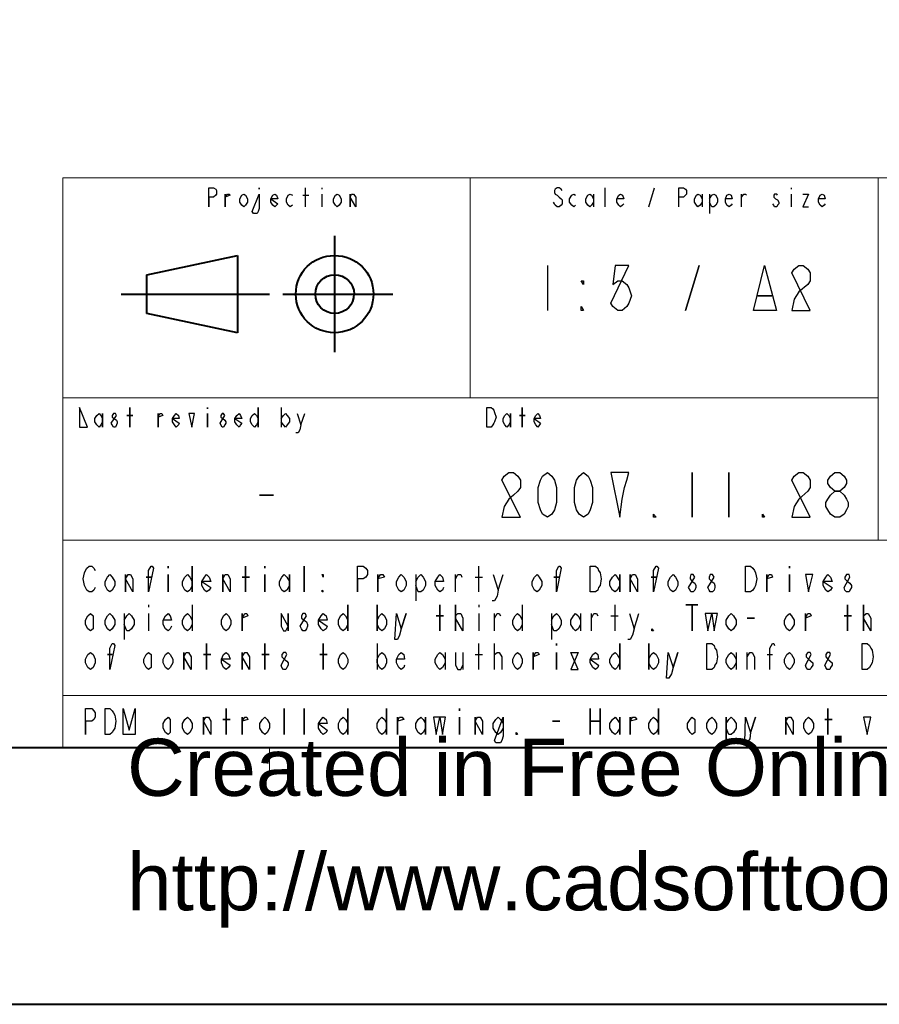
# Model space of a CAD drawing. Header units: millimetres. Extents: x 2 to 406, y 0 to 285.
# Tile 15 of 53: x 267 to 312, y 0 to 52. Entities that reach past the tile are written whole.
import ezdxf
from ezdxf.xclip import XClip

# ---------------------------------------------------------------- set-up
doc = ezdxf.new("R2010")
doc.units = ezdxf.units.MM
doc.header["$MEASUREMENT"] = 0
doc.layers.get('0').update_dxf_attribs({"linetype": 'CONTINUOUS'})
doc.layers.add('1368BB0', color=7, linetype='CONTINUOUS')
doc.styles.add('1368C40', font='Arial.ttf')

# ---------------------------------------------------------------- blocks, each defined once
blk = doc.blocks.new('MF1334B40')
at = {"color": 0, "linetype": 'Continuous', "lineweight": 40, "true_color": 0x000007}
blk.add_lwpolyline([(2.498, 0), (405.832, 0), (405.832, 285.044)], dxfattribs=at)
blk = doc.blocks.new('1334510')
at = {"layer": '1368BB0', "color": 0, "true_color": 0x000001, "style": '1368C40'}
for s, p in [('Created in Free Online PDF to DWG Converter by CADSoftTools', (0, 0)), ('http://www.cadsofttools.com/pdf-to-dwg-online/', (0, -2))]:
    blk.add_text(s, height=1, dxfattribs=at).set_placement(p)

msp = doc.modelspace()

# ---------------------------------------------------------------- linework, layer by layer
at = {"color": 0, "linetype": 'Continuous', "lineweight": 40, "true_color": 0x000007}
for p, q in [((284.647, 37.262), (284.63, 37.279)), ((285.656, 37.262), (285.656, 37.279))]:
    msp.add_line(p, q, dxfattribs=at)
msp.add_lwpolyline([(391.569, 271.492), (16.761, 271.492), (16.761, 13.485), (391.569, 13.485)], close=True, dxfattribs=at)
at = {"color": 0, "linetype": 'Continuous', "lineweight": 5, "true_color": 0x000007}
for points in [[(269.358, 43.368), (391.569, 43.368)], [(269.358, 43.368), (269.358, 13.485)], [(290.736, 31.819), (290.736, 43.368)], [(312.13, 43.368), (312.13, 24.356)], [(312.13, 31.819), (269.358, 31.819)], [(353.877, 24.356), (269.358, 24.356)], [(353.877, 16.199), (269.358, 16.199)], [(269.358, 13.485), (391.569, 13.485)], [(280.212, 12.128), (280.212, 13.485)]]:
    msp.add_lwpolyline(points, dxfattribs=at)
at = {"color": 0, "linetype": 'Continuous', "lineweight": 30, "true_color": 0x000007}
for points in [[(277.019, 41.846), (277.019, 42.855), (277.267, 42.855), (277.383, 42.772), (277.416, 42.706), (277.416, 42.524), (277.383, 42.458), (277.267, 42.359), (277.019, 42.359)], [(277.879, 41.846), (277.879, 42.524)], [(277.879, 42.359), (277.995, 42.524), (278.094, 42.524), (278.144, 42.458)], [(279.054, 42.094), (278.938, 41.945), (278.856, 41.846), (278.756, 41.945), (278.64, 42.094), (278.64, 42.276), (278.756, 42.458), (278.856, 42.524), (278.938, 42.458), (279.054, 42.276)], [(279.666, 42.524), (279.666, 41.763), (279.617, 41.598), (279.551, 41.498), (279.369, 41.498), (279.302, 41.598)], [(279.666, 42.855), (279.666, 42.772)], [(280.643, 42.011), (280.576, 41.945), (280.477, 41.846), (280.378, 41.945), (280.279, 42.094), (280.279, 42.276), (280.378, 42.458), (280.477, 42.524), (280.576, 42.458), (280.643, 42.276), (280.279, 42.276)], [(283.968, 42.094), (283.853, 41.945), (283.753, 41.846), (283.671, 41.945), (283.555, 42.094), (283.555, 42.276), (283.671, 42.458), (283.753, 42.524), (283.853, 42.458), (283.968, 42.276)], [(284.432, 41.846), (284.432, 42.524)], [(284.432, 42.359), (284.514, 42.524), (284.614, 42.524), (284.73, 42.359), (284.73, 41.846)], [(299.059, 38.768), (298.347, 38.768), (298.215, 37.775), (298.48, 37.974), (298.711, 37.974), (298.943, 37.775), (299.059, 37.593), (299.191, 37.18), (299.059, 36.799), (298.943, 36.617), (298.711, 36.402), (298.48, 36.402), (298.215, 36.617), (298.116, 36.799)], [(302.037, 36.402), (302.748, 38.768)], [(305.594, 36.402), (306.174, 38.768), (306.802, 36.402)], [(307.613, 38.388), (307.729, 38.586), (307.977, 38.768), (308.209, 38.768), (308.44, 38.586), (308.573, 38.388), (308.573, 37.974), (308.44, 37.775), (307.977, 37.395), (307.729, 36.998), (307.613, 36.402), (308.573, 36.402)], [(296.676, 37.974), (296.676, 37.775), (296.56, 37.974)], [(305.826, 37.18), (306.554, 37.18)], [(296.676, 36.402), (296.56, 36.402), (296.56, 36.617)], [(270.235, 31.322), (270.235, 30.296), (270.649, 30.296)], [(271.443, 30.561), (271.36, 30.412), (271.261, 30.296), (271.145, 30.412), (271.046, 30.561), (271.046, 30.743), (271.145, 30.909), (271.261, 31.008), (271.36, 30.909), (271.443, 30.743)], [(271.443, 31.008), (271.443, 30.296)], [(272.171, 30.909), (272.121, 31.008), (272.022, 31.008), (271.956, 30.909), (271.956, 30.809), (272.055, 30.743), (272.171, 30.66), (272.204, 30.561), (272.204, 30.495), (272.171, 30.412), (272.121, 30.296), (272.022, 30.296), (271.956, 30.412), (271.906, 30.495)], [(272.882, 30.296), (272.882, 31.322)], [(274.355, 30.296), (274.355, 31.008)], [(274.355, 30.809), (274.454, 31.008), (274.554, 31.008), (274.603, 30.909)], [(275.464, 30.495), (275.43, 30.412), (275.315, 30.296), (275.215, 30.412), (275.116, 30.561), (275.116, 30.743), (275.215, 30.909), (275.315, 31.008), (275.43, 30.909), (275.464, 30.743), (275.116, 30.743)], [(275.977, 31.008), (276.125, 30.296), (276.274, 31.008)], [(276.953, 31.322), (276.953, 31.256)], [(276.953, 31.008), (276.953, 30.296)], [(277.863, 30.909), (277.797, 31.008), (277.714, 31.008), (277.648, 30.909), (277.648, 30.809), (277.764, 30.743), (277.863, 30.66), (277.912, 30.561), (277.912, 30.495), (277.863, 30.412), (277.797, 30.296), (277.714, 30.296), (277.648, 30.412), (277.615, 30.495)], [(278.756, 30.495), (278.69, 30.412), (278.607, 30.296), (278.492, 30.412), (278.392, 30.561), (278.392, 30.743), (278.492, 30.909), (278.607, 31.008), (278.69, 30.909), (278.756, 30.743), (278.392, 30.743)], [(279.617, 30.561), (279.517, 30.412), (279.418, 30.296), (279.302, 30.412), (279.203, 30.561), (279.203, 30.743), (279.302, 30.909), (279.418, 31.008), (279.517, 30.909), (279.617, 30.743)], [(279.617, 31.322), (279.617, 30.296)], [(291.613, 31.322), (291.828, 31.322), (291.927, 31.256), (291.977, 31.173), (292.01, 31.057), (292.093, 30.809), (292.01, 30.561), (291.977, 30.495), (291.927, 30.412), (291.828, 30.296), (291.613, 30.296)], [(292.854, 30.561), (292.754, 30.412), (292.655, 30.296), (292.556, 30.412), (292.457, 30.561), (292.457, 30.743), (292.556, 30.909), (292.655, 31.008), (292.754, 30.909), (292.854, 30.743)], [(292.854, 31.008), (292.854, 30.296)], [(293.466, 30.296), (293.466, 31.322)], [(294.426, 30.495), (294.376, 30.412), (294.277, 30.296), (294.177, 30.412), (294.095, 30.561), (294.095, 30.743), (294.177, 30.909), (294.277, 31.008), (294.376, 30.909), (294.426, 30.743), (294.095, 30.743)], [(272.717, 30.909), (273.031, 30.909)], [(293.317, 30.909), (293.615, 30.909)], [(292.39, 27.5), (292.523, 27.715), (292.754, 27.914), (293.003, 27.914), (293.234, 27.715), (293.367, 27.5), (293.367, 27.119), (293.234, 26.937), (293.003, 26.722), (292.754, 26.507), (292.523, 26.127), (292.39, 25.564), (293.367, 25.564)], [(294.79, 25.564), (294.525, 25.73), (294.426, 25.945), (294.293, 26.342), (294.293, 27.119), (294.426, 27.5), (294.525, 27.715), (294.79, 27.914), (295.021, 27.715), (295.154, 27.5), (295.253, 27.119), (295.253, 26.342), (295.154, 25.945), (295.021, 25.73)], [(296.676, 25.564), (296.444, 25.73), (296.312, 25.945), (296.213, 26.342), (296.213, 27.119), (296.312, 27.5), (296.444, 27.715), (296.676, 27.914), (296.924, 27.715), (297.023, 27.5), (297.156, 27.119), (297.156, 26.342), (297.023, 25.945), (296.924, 25.73)], [(298.579, 25.564), (298.711, 26.507), (298.827, 27.119), (298.943, 27.5), (299.059, 27.914), (298.116, 27.914)], [(302.384, 27.914), (302.384, 25.564)], [(304.304, 27.914), (304.304, 25.564)], [(307.613, 27.5), (307.729, 27.715), (307.977, 27.914), (308.209, 27.914), (308.44, 27.715), (308.573, 27.5), (308.573, 27.119), (308.44, 26.937), (307.977, 26.507), (307.729, 26.127), (307.613, 25.564), (308.573, 25.564)], [(309.863, 26.937), (309.632, 27.119), (309.499, 27.335), (309.499, 27.5), (309.632, 27.715), (309.863, 27.914), (310.128, 27.914), (310.36, 27.715), (310.476, 27.5), (310.476, 27.335), (310.36, 27.119), (310.128, 26.937)], [(309.863, 25.564), (309.632, 25.73), (309.499, 25.945), (309.4, 26.127), (309.4, 26.342), (309.499, 26.507), (309.632, 26.722), (309.863, 26.937), (310.128, 26.937), (310.36, 26.722), (310.476, 26.507), (310.558, 26.342), (310.558, 26.127), (310.476, 25.945), (310.36, 25.73), (310.128, 25.564)], [(279.683, 26.722), (280.411, 26.722)], [(300.482, 25.564), (300.349, 25.564), (300.349, 25.73)], [(306.174, 25.564), (306.074, 25.564), (306.074, 25.73)], [(273.859, 21.643), (273.859, 22.768), (273.991, 22.999), (274.057, 22.999), (274.123, 22.884)], [(274.884, 22.999), (274.884, 22.884)], [(276.142, 22.999), (276.142, 21.643)], [(278.938, 21.643), (278.938, 22.999)], [(279.964, 22.999), (279.964, 22.884)], [(282.016, 21.643), (282.016, 22.999)], [(284.829, 21.643), (284.829, 22.999), (285.127, 22.999), (285.259, 22.884), (285.342, 22.768), (285.342, 22.553), (285.259, 22.42), (285.127, 22.321), (284.829, 22.321)], [(295.253, 21.643), (295.253, 22.768), (295.385, 22.999), (295.435, 22.999), (295.501, 22.884)], [(297.023, 22.999), (297.305, 22.999), (297.437, 22.884), (297.47, 22.768), (297.553, 22.652), (297.603, 22.321), (297.553, 21.974), (297.47, 21.874), (297.437, 21.742), (297.305, 21.643), (297.023, 21.643)], [(300.349, 21.643), (300.349, 22.768), (300.482, 22.999), (300.531, 22.999), (300.614, 22.884)], [(305.181, 22.999), (305.446, 22.999), (305.561, 22.884), (305.644, 22.768), (305.694, 22.652), (305.776, 22.321), (305.694, 21.974), (305.644, 21.874), (305.561, 21.742), (305.446, 21.643), (305.181, 21.643)], [(307.481, 22.999), (307.481, 22.884)], [(272.088, 21.974), (271.956, 21.742), (271.823, 21.643), (271.708, 21.742), (271.575, 21.974), (271.575, 22.189), (271.708, 22.42), (271.823, 22.553), (271.956, 22.42), (272.088, 22.189)], [(272.651, 21.643), (272.651, 22.553)], [(272.651, 22.321), (272.783, 22.553), (272.915, 22.553), (273.031, 22.321), (273.031, 21.643)], [(273.726, 22.42), (273.991, 22.42)], [(274.884, 22.553), (274.884, 21.643)], [(276.142, 21.974), (276.026, 21.742), (275.894, 21.643), (275.761, 21.742), (275.646, 21.974), (275.646, 22.189), (275.761, 22.42), (275.894, 22.553), (276.026, 22.42), (276.142, 22.189)], [(277.118, 21.874), (277.035, 21.742), (276.903, 21.643), (276.787, 21.742), (276.655, 21.974), (276.655, 22.189), (276.787, 22.42), (276.903, 22.553), (277.035, 22.42), (277.118, 22.189), (276.655, 22.189)], [(277.764, 21.643), (277.764, 22.553)], [(277.764, 22.321), (277.879, 22.553), (278.012, 22.553), (278.144, 22.321), (278.144, 21.643)], [(278.773, 22.42), (279.153, 22.42)], [(279.964, 22.553), (279.964, 21.643)], [(281.255, 21.974), (281.122, 21.742), (280.973, 21.643), (280.858, 21.742), (280.725, 21.974), (280.725, 22.189), (280.858, 22.42), (280.973, 22.553), (281.122, 22.42), (281.255, 22.189)], [(281.255, 22.553), (281.255, 21.643)], [(283.025, 22.553), (283.025, 22.42), (282.976, 22.553)], [(285.888, 21.643), (285.888, 22.553)], [(285.888, 22.321), (286.02, 22.553), (286.153, 22.553), (286.235, 22.42)], [(287.377, 21.974), (287.245, 21.742), (287.112, 21.643), (286.996, 21.742), (286.864, 21.974), (286.864, 22.189), (286.996, 22.42), (287.112, 22.553), (287.245, 22.42), (287.377, 22.189)], [(294.492, 21.974), (294.359, 21.742), (294.244, 21.643), (294.111, 21.742), (293.979, 21.974), (293.979, 22.189), (294.111, 22.42), (294.244, 22.553), (294.359, 22.42), (294.492, 22.189)], [(295.121, 22.42), (295.385, 22.42)], [(298.579, 21.974), (298.446, 21.742), (298.331, 21.643), (298.198, 21.742), (298.066, 21.974), (298.066, 22.189), (298.198, 22.42), (298.331, 22.553), (298.446, 22.42), (298.579, 22.189)], [(298.579, 22.553), (298.579, 21.643)], [(299.125, 21.643), (299.125, 22.553)], [(299.125, 22.321), (299.257, 22.553), (299.39, 22.553), (299.505, 22.321), (299.505, 21.643)], [(300.233, 22.42), (300.482, 22.42)], [(301.623, 21.974), (301.508, 21.742), (301.375, 21.643), (301.243, 21.742), (301.127, 21.974), (301.127, 22.189), (301.243, 22.42), (301.375, 22.553), (301.508, 22.42), (301.623, 22.189)], [(302.517, 22.42), (302.434, 22.553), (302.302, 22.553), (302.269, 22.42), (302.269, 22.321), (302.384, 22.189), (302.517, 22.106), (302.566, 21.974), (302.566, 21.874), (302.517, 21.742), (302.434, 21.643), (302.302, 21.643), (302.269, 21.742), (302.186, 21.874)], [(303.526, 22.42), (303.443, 22.553), (303.328, 22.553), (303.278, 22.42), (303.278, 22.321), (303.41, 22.189), (303.526, 22.106), (303.576, 21.974), (303.576, 21.874), (303.526, 21.742), (303.443, 21.643), (303.328, 21.643), (303.278, 21.742), (303.195, 21.874)], [(306.289, 21.643), (306.289, 22.553)], [(306.289, 22.321), (306.422, 22.553), (306.538, 22.553), (306.587, 22.42)], [(307.481, 22.553), (307.481, 21.643)], [(308.325, 22.553), (308.49, 21.643), (308.705, 22.553)], [(309.715, 21.874), (309.632, 21.742), (309.499, 21.643), (309.384, 21.742), (309.251, 21.974), (309.251, 22.189), (309.384, 22.42), (309.499, 22.553), (309.632, 22.42), (309.715, 22.189), (309.251, 22.189)], [(310.658, 22.42), (310.608, 22.553), (310.476, 22.553), (310.393, 22.42), (310.393, 22.321), (310.525, 22.189), (310.658, 22.106), (310.74, 21.974), (310.74, 21.874), (310.658, 21.742), (310.608, 21.643), (310.476, 21.643), (310.393, 21.742), (310.36, 21.874)], [(283.025, 21.643), (282.976, 21.643), (282.976, 21.742)], [(284.316, 20.964), (284.316, 19.607)], [(285.855, 20.964), (285.855, 19.607)], [(289.147, 19.607), (289.147, 20.964)], [(289.958, 19.607), (289.958, 20.964)], [(302.054, 20.964), (302.682, 20.964)], [(302.384, 20.964), (302.384, 19.607)], [(310.525, 19.607), (310.525, 20.964)], [(311.369, 19.607), (311.369, 20.964)], [(270.946, 19.707), (270.814, 19.607), (270.682, 19.707), (270.549, 19.938), (270.549, 20.153), (270.682, 20.385), (270.814, 20.501), (270.946, 20.385)], [(272.088, 19.938), (271.956, 19.707), (271.823, 19.607), (271.708, 19.707), (271.575, 19.938), (271.575, 20.153), (271.708, 20.385), (271.823, 20.501), (271.956, 20.385), (272.088, 20.153)], [(278.177, 19.938), (278.061, 19.707), (277.929, 19.607), (277.797, 19.707), (277.681, 19.938), (277.681, 20.153), (277.797, 20.385), (277.929, 20.501), (278.061, 20.385), (278.177, 20.153)], [(278.773, 19.607), (278.773, 20.501)], [(278.773, 20.269), (278.905, 20.501), (279.021, 20.501), (279.071, 20.385)], [(280.808, 20.501), (280.808, 19.839), (280.94, 19.607), (281.056, 19.607), (281.189, 19.839)], [(281.189, 20.501), (281.189, 19.607)], [(282.148, 20.385), (282.082, 20.501), (281.95, 20.501), (281.884, 20.385), (281.884, 20.269), (282.016, 20.153), (282.148, 20.071), (282.198, 19.938), (282.198, 19.839), (282.148, 19.707), (282.082, 19.607), (281.95, 19.607), (281.884, 19.707), (281.817, 19.839)], [(283.224, 19.839), (283.174, 19.707), (283.025, 19.607), (282.909, 19.707), (282.777, 19.938), (282.777, 20.153), (282.909, 20.385), (283.025, 20.501), (283.174, 20.385), (283.224, 20.153), (282.777, 20.153)], [(284.316, 19.938), (284.2, 19.707), (284.068, 19.607), (283.935, 19.707), (283.819, 19.938), (283.819, 20.153), (283.935, 20.385), (284.068, 20.501), (284.2, 20.385), (284.316, 20.153)], [(285.855, 20.153), (285.97, 20.385), (286.103, 20.501), (286.235, 20.385), (286.351, 20.153), (286.351, 19.938), (286.235, 19.707), (286.103, 19.607), (285.97, 19.707), (285.855, 19.938)], [(286.864, 20.501), (287.112, 19.707), (287.029, 19.376), (286.914, 19.144), (286.781, 19.144)], [(287.112, 19.707), (287.377, 20.501)], [(288.949, 20.385), (289.329, 20.385)], [(289.958, 20.269), (289.958, 20.385), (290.091, 20.501), (290.239, 20.501), (290.355, 20.269), (290.355, 19.607)], [(303.063, 20.501), (303.195, 19.607), (303.41, 20.501), (303.526, 19.607), (303.708, 20.501)], [(304.684, 19.938), (304.552, 19.707), (304.42, 19.607), (304.304, 19.707), (304.171, 19.938), (304.171, 20.153), (304.304, 20.385), (304.42, 20.501), (304.552, 20.385), (304.684, 20.153)], [(305.264, 20.269), (305.644, 20.269)], [(307.729, 19.938), (307.597, 19.707), (307.481, 19.607), (307.348, 19.707), (307.216, 19.938), (307.216, 20.153), (307.348, 20.385), (307.481, 20.501), (307.597, 20.385), (307.729, 20.153)], [(308.325, 19.607), (308.325, 20.501)], [(308.325, 20.269), (308.44, 20.501), (308.573, 20.501), (308.622, 20.385)], [(310.36, 20.385), (310.74, 20.385)], [(311.369, 20.269), (311.369, 20.385), (311.502, 20.501), (311.617, 20.501), (311.75, 20.269), (311.75, 19.607)], [(300.349, 19.607), (300.267, 19.607), (300.267, 19.707)], [(271.823, 17.572), (271.823, 18.697), (271.956, 18.929), (272.022, 18.929), (272.088, 18.83)], [(276.903, 17.572), (276.903, 18.929)], [(279.964, 17.572), (279.964, 18.929)], [(283.025, 17.572), (283.025, 18.929)], [(295.253, 18.929), (295.253, 18.83)], [(298.579, 18.929), (298.579, 17.572)], [(300.101, 18.929), (300.101, 17.572)], [(303.146, 18.929), (303.41, 18.929), (303.526, 18.83), (303.576, 18.697), (303.659, 18.582), (303.708, 18.234), (303.659, 17.92), (303.576, 17.804), (303.526, 17.671), (303.41, 17.572), (303.146, 17.572)], [(311.303, 18.929), (311.568, 18.929), (311.684, 18.83), (311.75, 18.697), (311.816, 18.582), (311.882, 18.234), (311.816, 17.92), (311.75, 17.804), (311.684, 17.671), (311.568, 17.572), (311.303, 17.572)], [(271.062, 17.92), (270.946, 17.671), (270.814, 17.572), (270.682, 17.671), (270.549, 17.92), (270.549, 18.118), (270.682, 18.35), (270.814, 18.466), (270.946, 18.35), (271.062, 18.118)], [(271.708, 18.35), (271.956, 18.35)], [(273.991, 17.671), (273.859, 17.572), (273.726, 17.671), (273.61, 17.92), (273.61, 18.118), (273.726, 18.35), (273.859, 18.466), (273.991, 18.35)], [(275.133, 17.92), (275, 17.671), (274.884, 17.572), (274.752, 17.671), (274.62, 17.92), (274.62, 18.118), (274.752, 18.35), (274.884, 18.466), (275, 18.35), (275.133, 18.118)], [(275.712, 17.572), (275.712, 18.466)], [(275.712, 18.234), (275.828, 18.466), (275.96, 18.466), (276.092, 18.234), (276.092, 17.572)], [(276.738, 18.35), (277.118, 18.35)], [(278.144, 17.804), (278.061, 17.671), (277.929, 17.572), (277.797, 17.671), (277.681, 17.92), (277.681, 18.118), (277.797, 18.35), (277.929, 18.466), (278.061, 18.35), (278.144, 18.118), (277.681, 18.118)], [(278.773, 17.572), (278.773, 18.466)], [(278.773, 18.234), (278.905, 18.466), (279.021, 18.466), (279.153, 18.234), (279.153, 17.572)], [(279.799, 18.35), (280.179, 18.35)], [(281.122, 18.35), (281.056, 18.466), (280.94, 18.466), (280.858, 18.35), (280.858, 18.234), (280.973, 18.118), (281.122, 18.002), (281.189, 17.92), (281.189, 17.804), (281.122, 17.671), (281.056, 17.572), (280.94, 17.572), (280.858, 17.671), (280.808, 17.804)], [(282.843, 18.35), (283.224, 18.35)], [(284.316, 17.92), (284.2, 17.671), (284.068, 17.572), (283.935, 17.671), (283.819, 17.92), (283.819, 18.118), (283.935, 18.35), (284.068, 18.466), (284.2, 18.35), (284.316, 18.118)], [(285.855, 18.118), (285.97, 18.35), (286.103, 18.466), (286.235, 18.35), (286.351, 18.118), (286.351, 17.92), (286.235, 17.671), (286.103, 17.572), (285.97, 17.671), (285.855, 17.92)], [(293.466, 17.92), (293.35, 17.671), (293.218, 17.572), (293.085, 17.671), (292.97, 17.92), (292.97, 18.118), (293.085, 18.35), (293.218, 18.466), (293.35, 18.35), (293.466, 18.118)], [(294.045, 17.572), (294.045, 18.466)], [(294.045, 18.234), (294.177, 18.466), (294.293, 18.466), (294.359, 18.35)], [(295.253, 18.466), (295.253, 17.572)], [(296.014, 18.466), (296.395, 18.466), (296.014, 17.572), (296.395, 17.572)], [(297.47, 17.804), (297.437, 17.671), (297.305, 17.572), (297.172, 17.671), (297.023, 17.92), (297.023, 18.118), (297.172, 18.35), (297.305, 18.466), (297.437, 18.35), (297.47, 18.118), (297.023, 18.118)], [(298.579, 17.92), (298.446, 17.671), (298.331, 17.572), (298.198, 17.671), (298.066, 17.92), (298.066, 18.118), (298.198, 18.35), (298.331, 18.466), (298.446, 18.35), (298.579, 18.118)], [(300.101, 18.118), (300.233, 18.35), (300.349, 18.466), (300.482, 18.35), (300.614, 18.118), (300.614, 17.92), (300.482, 17.671), (300.349, 17.572), (300.233, 17.671), (300.101, 17.92)], [(301.127, 18.466), (301.375, 17.671), (301.292, 17.341), (301.16, 17.109), (301.028, 17.109)], [(301.375, 17.671), (301.623, 18.466)], [(304.684, 17.92), (304.552, 17.671), (304.42, 17.572), (304.304, 17.671), (304.171, 17.92), (304.171, 18.118), (304.304, 18.35), (304.42, 18.466), (304.552, 18.35), (304.684, 18.118)], [(307.729, 17.92), (307.597, 17.671), (307.481, 17.572), (307.348, 17.671), (307.216, 17.92), (307.216, 18.118), (307.348, 18.35), (307.481, 18.466), (307.597, 18.35), (307.729, 18.118)], [(308.622, 18.35), (308.573, 18.466), (308.44, 18.466), (308.358, 18.35), (308.358, 18.234), (308.49, 18.118), (308.705, 17.92), (308.705, 17.804), (308.622, 17.671), (308.573, 17.572), (308.44, 17.572), (308.358, 17.671), (308.325, 17.804)], [(309.632, 18.35), (309.599, 18.466), (309.466, 18.466), (309.384, 18.35), (309.384, 18.234), (309.499, 18.118), (309.715, 17.92), (309.715, 17.804), (309.632, 17.671), (309.599, 17.572), (309.466, 17.572), (309.384, 17.671), (309.334, 17.804)], [(270.549, 14.164), (270.549, 15.52), (270.88, 15.52), (270.996, 15.405), (271.062, 15.305), (271.062, 15.074), (270.996, 14.941), (270.88, 14.859), (270.549, 14.859)], [(271.575, 15.52), (271.823, 15.52), (271.956, 15.405), (272.022, 15.305), (272.088, 15.173), (272.138, 14.859), (272.088, 14.495), (272.022, 14.395), (271.956, 14.263), (271.823, 14.164), (271.575, 14.164)], [(272.535, 14.164), (272.535, 15.52), (272.849, 14.395), (273.164, 15.52), (273.164, 14.164)], [(277.929, 14.164), (277.929, 15.52)], [(280.973, 14.164), (280.973, 15.52)], [(282.016, 14.164), (282.016, 15.52)], [(284.316, 15.52), (284.316, 14.164)], [(286.351, 15.52), (286.351, 14.164)], [(290.173, 15.52), (290.173, 15.405)], [(297.023, 15.52), (297.023, 14.164)], [(297.553, 15.52), (297.553, 14.164)], [(300.614, 15.52), (300.614, 14.164)], [(309.499, 14.164), (309.499, 15.52)], [(275, 14.263), (274.884, 14.164), (274.752, 14.263), (274.62, 14.495), (274.62, 14.743), (274.752, 14.941), (274.884, 15.074), (275, 14.941)], [(276.142, 14.495), (276.026, 14.263), (275.894, 14.164), (275.761, 14.263), (275.646, 14.495), (275.646, 14.743), (275.761, 14.941), (275.894, 15.074), (276.026, 14.941), (276.142, 14.743)], [(276.738, 14.164), (276.738, 15.074)], [(276.738, 14.859), (276.87, 15.074), (277.002, 15.074), (277.118, 14.859), (277.118, 14.164)], [(278.773, 14.164), (278.773, 15.074)], [(278.773, 14.859), (278.905, 15.074), (279.021, 15.074), (279.071, 14.941)], [(280.212, 14.495), (280.08, 14.263), (279.964, 14.164), (279.832, 14.263), (279.699, 14.495), (279.699, 14.743), (279.832, 14.941), (279.964, 15.074), (280.08, 14.941), (280.212, 14.743)], [(283.224, 14.395), (283.174, 14.263), (283.025, 14.164), (282.909, 14.263), (282.777, 14.495), (282.777, 14.743), (282.909, 14.941), (283.025, 15.074), (283.174, 14.941), (283.224, 14.743), (282.777, 14.743)], [(284.316, 14.495), (284.2, 14.263), (284.068, 14.164), (283.935, 14.263), (283.819, 14.495), (283.819, 14.743), (283.935, 14.941), (284.068, 15.074), (284.2, 14.941), (284.316, 14.743)], [(286.351, 14.495), (286.235, 14.263), (286.103, 14.164), (285.97, 14.263), (285.855, 14.495), (285.855, 14.743), (285.97, 14.941), (286.103, 15.074), (286.235, 14.941), (286.351, 14.743)], [(286.914, 14.164), (286.914, 15.074)], [(286.914, 14.859), (287.029, 15.074), (287.162, 15.074), (287.245, 14.941)], [(288.386, 14.495), (288.27, 14.263), (288.138, 14.164), (288.006, 14.263), (287.89, 14.495), (287.89, 14.743), (288.006, 14.941), (288.138, 15.074), (288.27, 14.941), (288.386, 14.743)], [(288.386, 15.074), (288.386, 14.164)], [(288.816, 15.074), (288.949, 14.164), (289.147, 15.074), (289.28, 14.164), (289.445, 15.074)], [(290.173, 15.074), (290.173, 14.164)], [(291.001, 14.164), (291.001, 15.074)], [(291.001, 14.859), (291.116, 15.074), (291.249, 15.074), (291.381, 14.859), (291.381, 14.164)], [(292.457, 14.495), (292.324, 14.263), (292.208, 14.164), (292.076, 14.263), (291.944, 14.495), (291.944, 14.743), (292.076, 14.941), (292.208, 15.074), (292.324, 14.941), (292.457, 14.743)], [(292.457, 15.074), (292.457, 14.064), (292.39, 13.849), (292.324, 13.717), (292.076, 13.717), (292.01, 13.849)], [(298.579, 14.495), (298.446, 14.263), (298.331, 14.164), (298.198, 14.263), (298.066, 14.495), (298.066, 14.743), (298.198, 14.941), (298.331, 15.074), (298.446, 14.941), (298.579, 14.743)], [(298.579, 15.074), (298.579, 14.164)], [(299.125, 14.164), (299.125, 15.074)], [(299.125, 14.859), (299.257, 15.074), (299.39, 15.074), (299.472, 14.941)], [(300.614, 14.495), (300.482, 14.263), (300.349, 14.164), (300.233, 14.263), (300.101, 14.495), (300.101, 14.743), (300.233, 14.941), (300.349, 15.074), (300.482, 14.941), (300.614, 14.743)], [(302.517, 14.263), (302.384, 14.164), (302.269, 14.263), (302.136, 14.495), (302.136, 14.743), (302.269, 14.941), (302.384, 15.074), (302.517, 14.941)], [(303.659, 14.495), (303.526, 14.263), (303.41, 14.164), (303.278, 14.263), (303.146, 14.495), (303.146, 14.743), (303.278, 14.941), (303.41, 15.074), (303.526, 14.941), (303.659, 14.743)], [(304.171, 14.743), (304.304, 14.941), (304.42, 15.074), (304.552, 14.941), (304.684, 14.743), (304.684, 14.495), (304.552, 14.263), (304.42, 14.164), (304.304, 14.164), (304.171, 14.495)], [(304.171, 15.074), (304.171, 13.717)], [(305.181, 15.074), (305.446, 14.263), (305.396, 13.932), (305.264, 13.717), (305.148, 13.717)], [(305.446, 14.263), (305.694, 15.074)], [(307.299, 14.164), (307.299, 15.074)], [(307.299, 14.859), (307.431, 15.074), (307.563, 15.074), (307.679, 14.859), (307.679, 14.164)], [(308.738, 14.495), (308.622, 14.263), (308.49, 14.164), (308.358, 14.263), (308.242, 14.495), (308.242, 14.743), (308.358, 14.941), (308.49, 15.074), (308.622, 14.941), (308.738, 14.743)], [(311.369, 15.074), (311.568, 14.164), (311.75, 15.074)], [(277.764, 14.941), (278.144, 14.941)], [(295.054, 14.859), (295.435, 14.859)], [(297.023, 14.859), (297.553, 14.859)], [(309.334, 14.941), (309.715, 14.941)], [(293.218, 14.164), (293.152, 14.164), (293.152, 14.263)]]:
    msp.add_lwpolyline(points, close=True, dxfattribs=at)
for points in [[(281.404, 41.945), (281.288, 41.846), (281.189, 41.945), (281.089, 42.094), (281.089, 42.276), (281.189, 42.458), (281.288, 42.524), (281.404, 42.458)], [(281.95, 42.458), (282.264, 42.458)], [(282.099, 41.846), (282.099, 42.855)], [(282.943, 42.855), (282.943, 42.772)], [(282.943, 42.524), (282.943, 41.846)], [(295.551, 42.706), (295.501, 42.772), (295.402, 42.855), (295.303, 42.855), (295.187, 42.772), (295.154, 42.706), (295.154, 42.607), (295.187, 42.524), (295.303, 42.458), (295.402, 42.359), (295.501, 42.276), (295.551, 42.21), (295.551, 42.011), (295.501, 41.945), (295.402, 41.846), (295.303, 41.846), (295.187, 41.945), (295.154, 42.011), (295.104, 42.094)], [(296.262, 41.945), (296.163, 41.846), (296.064, 41.945), (295.948, 42.094), (295.948, 42.276), (296.064, 42.458), (296.163, 42.524), (296.262, 42.458)], [(297.205, 42.094), (297.09, 41.945), (297.007, 41.846), (296.908, 41.945), (296.792, 42.094), (296.792, 42.276), (296.908, 42.458), (297.007, 42.524), (297.09, 42.458), (297.205, 42.276)], [(297.205, 42.524), (297.205, 41.846)], [(297.818, 41.846), (297.818, 42.855)], [(298.794, 42.011), (298.728, 41.945), (298.612, 41.846), (298.529, 41.945), (298.43, 42.094), (298.43, 42.276), (298.529, 42.458), (298.612, 42.524), (298.728, 42.458), (298.794, 42.276), (298.43, 42.276)], [(300.101, 41.846), (300.399, 42.855)], [(301.673, 41.846), (301.673, 42.855), (301.921, 42.855), (302.037, 42.772), (302.087, 42.706), (302.087, 42.524), (301.921, 42.359), (301.673, 42.359)], [(302.897, 42.094), (302.798, 41.945), (302.682, 41.846), (302.6, 41.945), (302.5, 42.094), (302.5, 42.276), (302.6, 42.458), (302.682, 42.524), (302.798, 42.458), (302.897, 42.276)], [(302.897, 42.524), (302.897, 41.846)], [(303.295, 42.276), (303.41, 42.458), (303.51, 42.524), (303.625, 42.458), (303.708, 42.276), (303.708, 42.094), (303.625, 41.945), (303.51, 41.846), (303.41, 41.846), (303.295, 42.094)], [(303.295, 42.524), (303.295, 41.498)], [(304.469, 42.011), (304.42, 41.945), (304.32, 41.846), (304.205, 41.945), (304.122, 42.094), (304.122, 42.276), (304.205, 42.458), (304.32, 42.524), (304.42, 42.458), (304.469, 42.276), (304.122, 42.276)], [(304.966, 41.846), (304.966, 42.524)], [(304.966, 42.359), (305.082, 42.524), (305.181, 42.524), (305.23, 42.458)], [(306.852, 42.458), (306.819, 42.524), (306.703, 42.524), (306.67, 42.458), (306.67, 42.359), (306.753, 42.276), (306.852, 42.21), (306.918, 42.094), (306.918, 42.011), (306.852, 41.945), (306.819, 41.846), (306.703, 41.846), (306.67, 41.945), (306.604, 42.011)], [(307.58, 42.855), (307.58, 42.772)], [(307.58, 42.524), (307.58, 41.846)], [(308.192, 42.524), (308.49, 42.524), (308.192, 41.846), (308.49, 41.846)], [(309.35, 42.011), (309.301, 41.945), (309.202, 41.846), (309.102, 41.945), (309.003, 42.094), (309.003, 42.276), (309.102, 42.458), (309.202, 42.524), (309.301, 42.458), (309.35, 42.276), (309.003, 42.276)], [(294.79, 38.768), (294.79, 36.402)], [(280.825, 31.322), (280.825, 30.296)], [(280.825, 30.743), (280.94, 30.909), (281.04, 31.008), (281.139, 30.909), (281.255, 30.743), (281.255, 30.561), (281.139, 30.412), (281.04, 30.296), (280.94, 30.412), (280.825, 30.561)], [(281.652, 31.008), (281.85, 30.412), (281.801, 30.147), (281.702, 29.982), (281.586, 29.982)], [(281.85, 30.412), (282.066, 31.008)], [(271.062, 21.874), (270.996, 21.742), (270.88, 21.643), (270.748, 21.643), (270.615, 21.742), (270.549, 21.874), (270.5, 21.974), (270.433, 22.321), (270.5, 22.652), (270.549, 22.768), (270.615, 22.884), (270.748, 22.999), (270.88, 22.999), (270.996, 22.884), (271.062, 22.768)], [(291.183, 21.643), (291.183, 22.999)], [(287.89, 22.189), (288.006, 22.42), (288.138, 22.553), (288.27, 22.42), (288.386, 22.189), (288.386, 21.974), (288.27, 21.742), (288.138, 21.643), (288.006, 21.643), (287.89, 21.974)], [(287.89, 22.553), (287.89, 21.179)], [(289.329, 21.874), (289.28, 21.742), (289.147, 21.643), (289.032, 21.742), (288.899, 21.974), (288.899, 22.189), (289.032, 22.42), (289.147, 22.553), (289.28, 22.42), (289.329, 22.189), (288.899, 22.189)], [(289.958, 21.643), (289.958, 22.553)], [(289.958, 22.321), (290.091, 22.553), (290.239, 22.553), (290.289, 22.42)], [(291.001, 22.42), (291.381, 22.42)], [(291.944, 22.553), (292.208, 21.742), (292.142, 21.411), (292.01, 21.179), (291.878, 21.179)], [(292.208, 21.742), (292.457, 22.553)], [(273.859, 20.964), (273.859, 20.848)], [(276.142, 20.964), (276.142, 19.607)], [(291.183, 20.964), (291.183, 20.848)], [(293.466, 20.964), (293.466, 19.607)], [(298.331, 19.607), (298.331, 20.964)], [(272.585, 20.153), (272.717, 20.385), (272.849, 20.501), (272.965, 20.385), (273.097, 20.153), (273.097, 19.938), (272.965, 19.707), (272.849, 19.607), (272.717, 19.607), (272.585, 19.938)], [(272.585, 20.501), (272.585, 19.144)], [(273.859, 20.501), (273.859, 19.607)], [(275.066, 19.839), (275, 19.707), (274.884, 19.607), (274.752, 19.707), (274.62, 19.938), (274.62, 20.153), (274.752, 20.385), (274.884, 20.501), (275, 20.385), (275.066, 20.153), (274.62, 20.153)], [(276.142, 19.938), (276.026, 19.707), (275.894, 19.607), (275.761, 19.707), (275.646, 19.938), (275.646, 20.153), (275.761, 20.385), (275.894, 20.501), (276.026, 20.385), (276.142, 20.153)], [(291.183, 20.501), (291.183, 19.607)], [(292.01, 19.607), (292.01, 20.501)], [(292.01, 20.269), (292.142, 20.501), (292.258, 20.501), (292.324, 20.385)], [(293.466, 19.938), (293.35, 19.707), (293.218, 19.607), (293.085, 19.707), (292.97, 19.938), (292.97, 20.153), (293.085, 20.385), (293.218, 20.501), (293.35, 20.385), (293.466, 20.153)], [(295.005, 20.153), (295.121, 20.385), (295.253, 20.501), (295.385, 20.385), (295.501, 20.153), (295.501, 19.938), (295.385, 19.707), (295.253, 19.607), (295.121, 19.607), (295.005, 19.938)], [(295.005, 20.501), (295.005, 19.144)], [(296.527, 19.938), (296.395, 19.707), (296.262, 19.607), (296.146, 19.707), (296.014, 19.938), (296.014, 20.153), (296.146, 20.385), (296.262, 20.501), (296.395, 20.385), (296.527, 20.153)], [(296.527, 20.501), (296.527, 19.607)], [(297.09, 19.607), (297.09, 20.501)], [(297.09, 20.269), (297.222, 20.501), (297.354, 20.501), (297.437, 20.385)], [(298.116, 20.385), (298.496, 20.385)], [(299.092, 20.501), (299.34, 19.707), (299.257, 19.376), (299.125, 19.144), (299.009, 19.144)], [(299.34, 19.707), (299.588, 20.501)], [(285.855, 18.929), (285.855, 17.572)], [(291.183, 17.572), (291.183, 18.929)], [(292.01, 17.572), (292.01, 18.929)], [(306.455, 17.572), (306.455, 18.697), (306.587, 18.929), (306.67, 18.929), (306.703, 18.83)], [(287.294, 17.804), (287.245, 17.671), (287.112, 17.572), (286.996, 17.671), (286.864, 17.92), (286.864, 18.118), (286.996, 18.35), (287.112, 18.466), (287.245, 18.35), (287.294, 18.118), (286.864, 18.118)], [(289.412, 17.92), (289.28, 17.671), (289.147, 17.572), (289.032, 17.671), (288.899, 17.92), (288.899, 18.118), (289.032, 18.35), (289.147, 18.466), (289.28, 18.35), (289.412, 18.118)], [(289.412, 18.466), (289.412, 17.572)], [(289.958, 18.466), (289.958, 17.804), (290.091, 17.572), (290.239, 17.572), (290.355, 17.804)], [(290.355, 18.466), (290.355, 17.572)], [(291.001, 18.35), (291.381, 18.35)], [(292.01, 18.234), (292.01, 18.35), (292.142, 18.466), (292.258, 18.466), (292.39, 18.234), (292.39, 17.572)], [(304.684, 18.466), (304.684, 17.572)], [(305.264, 17.572), (305.264, 18.466)], [(305.264, 18.234), (305.396, 18.466), (305.528, 18.466), (305.644, 18.234), (305.644, 17.572)], [(306.322, 18.35), (306.587, 18.35)]]:
    msp.add_lwpolyline(points, dxfattribs=at)
at = {"color": 0, "linetype": 'Continuous', "lineweight": 40, "true_color": 0x000007}
for points in [[(283.621, 40.323), (283.621, 34.218)], [(273.776, 38.288), (278.525, 39.298)], [(278.525, 39.298), (278.525, 35.244)], [(273.776, 36.253), (273.776, 38.288)], [(272.419, 37.262), (280.212, 37.262)], [(280.907, 37.262), (286.682, 37.262)], [(278.525, 35.244), (273.776, 36.253)]]:
    msp.add_lwpolyline(points, dxfattribs=at)
for points in [[(285.656, 37.279), (285.656, 36.154), (284.746, 35.244), (283.621, 35.244), (283.621, 35.244), (282.479, 35.244), (281.586, 36.154), (281.586, 37.262), (281.586, 37.262), (281.586, 38.421), (282.479, 39.298), (283.621, 39.298), (283.621, 39.298), (284.746, 39.298), (285.656, 38.421), (285.656, 37.262)], [(284.63, 37.279), (284.647, 36.716), (284.183, 36.253), (283.621, 36.253), (283.621, 36.253), (283.058, 36.253), (282.612, 36.716), (282.612, 37.262), (282.612, 37.262), (282.612, 37.841), (283.058, 38.288), (283.621, 38.288), (283.621, 38.288), (284.183, 38.288), (284.647, 37.841), (284.647, 37.262)]]:
    msp.add_open_spline(points, degree=3, knots=[0, 0, 0, 0, 0.0625, 0.0625, 0.0625, 0.0625, 0.125, 0.125, 0.125, 0.125, 0.1875, 0.1875, 0.1875, 0.1875, 1, 1, 1, 1], dxfattribs=at)

# ---------------------------------------------------------------- block references
at = {"color": 0, "true_color": 0xffffff}
ref = msp.add_blockref('MF1334B40', (0, 0), dxfattribs=at)
XClip(ref).set_block_clipping_path([(2.3826737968, 0), (406.1135115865, 285.126631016)])
at = {"layer": '1368BB0', "color": 0, "true_color": 0x000000, "xscale": 3.003199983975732, "yscale": 3.003199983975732, "zscale": 3.003199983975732}
msp.add_blockref('1334510', (272.732, 10.938), dxfattribs=at)

doc.saveas('drawing.dxf')
